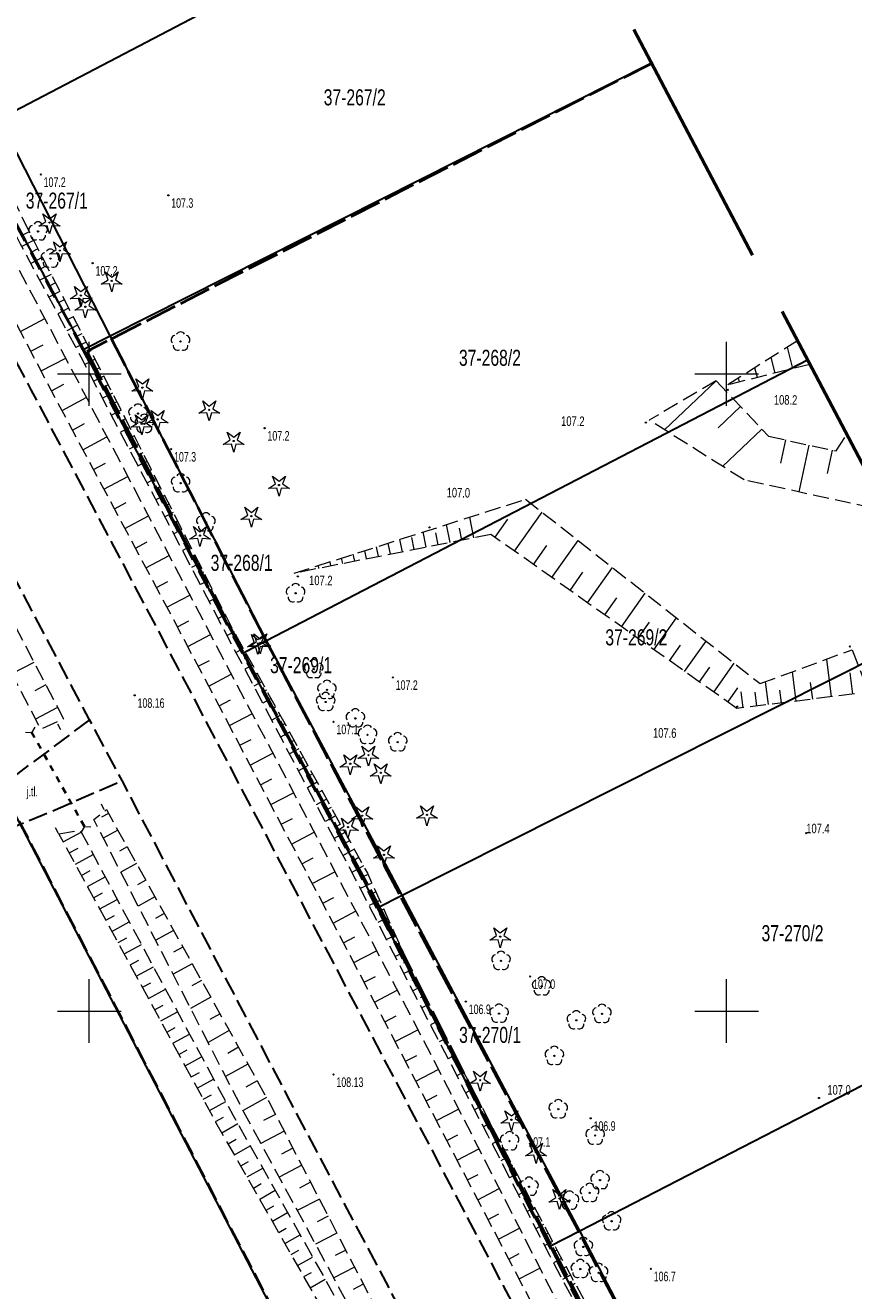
# Model space of a CAD drawing. Header units: metres. Extents: x 7529521 to 7531797, y 5723878 to 5728074.
# Tile 38 of 90: x 7530395 to 7530460, y 5726428 to 5726527. Entities that reach past the tile are written whole.
import ezdxf
from ezdxf.enums import TextEntityAlignment as Align

# ---------------------------------------------------------------- set-up
doc = ezdxf.new("R2010")
doc.units = ezdxf.units.M
for name, pattern in [('11', [3, 2.5, -0.5]), ('2_1', [0]), ('2_BUBZ02', [1.75, 1.25, -0.5]), ('2_BUBZ02G', [1.75, 1.25, -0.5]), ('2_KTPL01', [2, 1.5, -0.5]), ('GAO', [2.5, 1.5, -1]), ('GDE', [0]), ('GUK', [2, 1.5, -0.5]), ('GUZ', [1, 0.5, -0.5]), ('L_0_05', [1.75, 1.25, -0.5]), ('L_0_06', [2, 1.5, -0.5]), ('L_0_09', [2.5, 2, -0.5]), ('L_0_29', [0]), ('L_0_7E', [1, 0.5, -0.5])]:
    doc.linetypes.add(name, pattern=pattern)
doc.layers.get('0').update_dxf_attribs({"color": 252})
for name, color, linetype, lineweight in [('BUBZ_L_1', 252, '2_BUBZ02', 18), ('Dzialki', 80, 'GDE', 30), ('jezdnia', 252, 'L_0_06', 18), ('k', 252, 'Continuous', 18), ('Kontury', 252, 'GUK', 18), ('kos', 252, 'L_0_29', 18), ('KTPL_L_0', 252, '2_KTPL01', 18), ('MPZP', 130, '11', 40), ('Numery_dzialek', 80, 'Continuous', 30), ('opis', 252, 'Continuous', 18), ('przepust', 252, 'L_0_7E', 35), ('RTPW_T_0', 252, 'Continuous', 15), ('skarpa nieumocniona', 252, 'L_0_05', 18), ('Uzytki', 252, 'GUZ', 18), ('wysokosci_naturalne', 7, 'Continuous', 18), ('wysokosci_sztuczne', 7, 'Continuous', 18)]:
    doc.layers.add(name, color=color, linetype=linetype, lineweight=lineweight)
doc.layers.add('EPGPO_L_0', color=7, linetype='GAO', lineweight=50, true_color=0x940094)
doc.layers.add('zakres', color=7, linetype='L_0_09', lineweight=50, true_color=0xff05ff)
doc.styles.get("Standard").update_dxf_attribs({"font": 'arial.ttf'})

# ---------------------------------------------------------------- blocks, each defined once
blk = doc.blocks.new('2_RTPW01')
at = {"linetype": 'Continuous'}
blk.add_circle((0, 0), 0.045, dxfattribs=at)
blk = doc.blocks.new('L_0_29_1')
at = {"color": 0, "linetype": 'Continuous', "lineweight": 13, "flags": 128}
blk.add_lwpolyline([(0, -0.5), (0, 0.5)], dxfattribs=at)
blk = doc.blocks.new('L_0_29_2')
at = {"color": 0, "linetype": 'Continuous', "lineweight": 13, "flags": 128}
blk.add_lwpolyline([(0, 0.5), (0, -0.5)], dxfattribs=at)
blk = doc.blocks.new('L_0_7E_1')
at = {"color": 0, "linetype": 'Continuous', "lineweight": 13, "flags": 128}
for points in [[(0, 0), (-0.53, 0.85)], [(0, 0), (-0.53, -0.85)]]:
    blk.add_lwpolyline(points, dxfattribs=at)
blk = doc.blocks.new('L_0_7E_2')
at = {"color": 0, "linetype": 'Continuous', "lineweight": 13, "flags": 128}
for points in [[(0, 0), (-0.53, 0.85)], [(0, 0), (-0.53, -0.85)]]:
    blk.add_lwpolyline(points, dxfattribs=at)
blk = doc.blocks.new('OBOP02_01')
at = {"linetype": 'Continuous', "lineweight": 18}
blk.add_hatch(color=0, dxfattribs=at).paths.add_polyline_path([(0, -0.1, 1), (0, 0.1, 1)])
at = {"color": 0, "linetype": 'Continuous', "lineweight": 18}
blk.add_circle((0, 0), 0.1, dxfattribs=at)
for centre, radius, start, end in [((-0.77, 0.25), 0.7, 101.6336, 222.6627), ((0, 0.8), 0.7, 29.8459, 150.1541), ((0.77, 0.25), 0.7, 317.3373, 78.3664), ((-0.46, -0.64), 0.71, 174.3693, 292.5572), ((0.46, -0.64), 0.71, 247.4428, 5.6307)]:
    blk.add_arc(centre, radius, start, end, dxfattribs=at)
blk = doc.blocks.new('OBOP01_01')
at = {"linetype": 'Continuous', "lineweight": 18}
blk.add_hatch(color=0, dxfattribs=at).paths.add_polyline_path([(0, -0.1, 1), (0, 0.1, 1)])
at = {"color": 0, "linetype": 'Continuous', "lineweight": 18, "flags": 128}
blk.add_lwpolyline([(0, -1.74), (-0.35, -0.48), (-1.65, -0.54), (-0.57, 0.18), (-1.02, 1.4), (0, 0.6), (1.02, 1.4), (0.57, 0.18), (1.65, -0.54), (0.35, -0.48), (0, -1.74)], dxfattribs=at)
at = {"color": 0, "linetype": 'Continuous', "lineweight": 18}
blk.add_circle((0, 0), 0.1, dxfattribs=at)
blk = doc.blocks.new('RTPW01')
at = {"linetype": 'Continuous', "lineweight": 13}
blk.add_hatch(color=0, dxfattribs=at).paths.add_polyline_path([(0, -0.09, 1), (0, 0.09, 1)])
at = {"color": 0, "linetype": 'Continuous', "lineweight": 13}
blk.add_circle((0, 0), 0.0906, dxfattribs=at)
blk = doc.blocks.new('RTPW02')
at = {"linetype": 'Continuous', "lineweight": 13}
blk.add_hatch(color=0, dxfattribs=at).paths.add_polyline_path([(0, -0.09, 1), (0, 0.09, 1)])
at = {"color": 0, "linetype": 'Continuous', "lineweight": 13}
blk.add_circle((0, 0), 0.0906, dxfattribs=at)

msp = doc.modelspace()

# ---------------------------------------------------------------- linework, layer by layer
at = {"layer": 'BUBZ_L_1', "linetype": '2_BUBZ02'}
for p, q in [((7530455.559, 5726502.592), (7530450.08, 5726499.13)), ((7530449.17, 5726499.45), (7530443.93, 5726496.36)), ((7530451.36, 5726491.68), (7530443.93, 5726496.36)), ((7530461.43, 5726489.47), (7530451.36, 5726491.68)), ((7530416.06, 5726484.35), (7530434.23, 5726490.16)), ((7530434.23, 5726490.16), (7530452.63, 5726475.69)), ((7530452.63, 5726475.69), (7530459.84, 5726478.35)), ((7530459.84, 5726478.35), (7530464.94, 5726465.05))]:
    msp.add_line(p, q, dxfattribs=at)
at = {"layer": 'BUBZ_L_1', "linetype": '2_1'}
for p, q in [((7530455.19, 5726500.408), (7530454.769, 5726502.093)), ((7530453.8, 5726500.06), (7530453.493, 5726501.287)), ((7530452.409, 5726499.712), (7530452.217, 5726500.48)), ((7530449.17, 5726499.45), (7530445.118, 5726495.612)), ((7530451.018, 5726499.365), (7530450.941, 5726499.674)), ((7530451.089, 5726497.424), (7530449.322, 5726495.75)), ((7530452.763, 5726495.657), (7530449.681, 5726492.738)), ((7530454.615, 5726494.813), (7530454.216, 5726492.977)), ((7530456.451, 5726494.414), (7530455.653, 5726490.738)), ((7530458.289, 5726494.015), (7530457.89, 5726492.175)), ((7530433.353, 5726486.095), (7530435.515, 5726489.15)), ((7530428.299, 5726486.766), (7530428.021, 5726488.175)), ((7530429.234, 5726486.951), (7530429.05, 5726487.886)), ((7530430.169, 5726487.135), (7530429.849, 5726488.759)), ((7530431.826, 5726487.176), (7530432.839, 5726488.608)), ((7530424.558, 5726486.028), (7530424.365, 5726487.006)), ((7530425.493, 5726486.212), (7530425.309, 5726487.147)), ((7530426.429, 5726486.397), (7530426.193, 5726487.59)), ((7530427.364, 5726486.581), (7530427.179, 5726487.517)), ((7530436.295, 5726484.013), (7530438.352, 5726486.919)), ((7530421.753, 5726485.474), (7530421.623, 5726486.129)), ((7530422.688, 5726485.658), (7530422.537, 5726486.421)), ((7530423.623, 5726485.843), (7530423.451, 5726486.713)), ((7530434.843, 5726485.041), (7530435.897, 5726486.531)), ((7530418.012, 5726484.735), (7530417.967, 5726484.96)), ((7530418.947, 5726484.92), (7530418.881, 5726485.252)), ((7530419.882, 5726485.105), (7530419.795, 5726485.544)), ((7530420.817, 5726485.289), (7530420.709, 5726485.837)), ((7530416.141, 5726484.366), (7530416.139, 5726484.375)), ((7530417.077, 5726484.551), (7530417.053, 5726484.668)), ((7530437.712, 5726483.01), (7530438.715, 5726484.427)), ((7530439.094, 5726482.032), (7530441.051, 5726484.796)), ((7530440.442, 5726481.078), (7530441.396, 5726482.426)), ((7530441.757, 5726480.147), (7530443.618, 5726482.777)), ((7530443.04, 5726479.24), (7530443.947, 5726480.522)), ((7530444.29, 5726478.354), (7530446.061, 5726480.856)), ((7530446.7, 5726476.649), (7530448.385, 5726479.029)), ((7530445.51, 5726477.491), (7530446.374, 5726478.711)), ((7530447.861, 5726475.827), (7530448.682, 5726476.988)), ((7530448.993, 5726475.026), (7530450.595, 5726477.29)), ((7530458.228, 5726474.665), (7530457.86, 5726477.619)), ((7530455.447, 5726474.318), (7530455.159, 5726476.623)), ((7530459.901, 5726474.874), (7530459.692, 5726476.546)), ((7530450.101, 5726474.242), (7530450.885, 5726475.35)), ((7530451.294, 5726473.8), (7530451.139, 5726475.049)), ((7530452.377, 5726473.935), (7530452.242, 5726475.018)), ((7530453.276, 5726474.048), (7530453.052, 5726475.846)), ((7530454.294, 5726474.175), (7530454.167, 5726475.192)), ((7530456.751, 5726474.481), (7530456.589, 5726475.786))]:
    msp.add_line(p, q, dxfattribs=at)
at = {"layer": 'BUBZ_L_1', "linetype": '2_BUBZ02G'}
for p, q in [((7530456.531, 5726500.743), (7530450.08, 5726499.13)), ((7530449.17, 5726499.45), (7530453.29, 5726495.1)), ((7530453.29, 5726495.1), (7530458.59, 5726493.95)), ((7530458.59, 5726493.95), (7530459.425, 5726495.233)), ((7530431.51, 5726487.4), (7530416.06, 5726484.35)), ((7530450.81, 5726473.74), (7530431.51, 5726487.4)), ((7530460.03, 5726474.89), (7530450.81, 5726473.74))]:
    msp.add_line(p, q, dxfattribs=at)
at = {"layer": 'Dzialki'}
for p, q in [((7530392.92, 5726520.01), (7530434.893, 5726541.922)), ((7530401.63, 5726502.97), (7530444.102, 5726524.395)), ((7530401.63, 5726502.97), (7530392.92, 5726520.01)), ((7530390.52, 5726518.76), (7530398.51, 5726503.81)), ((7530398.51, 5726503.81), (7530399.52, 5726501.91)), ((7530399.52, 5726501.91), (7530401.63, 5726502.97)), ((7530413.91, 5726479.08), (7530401.63, 5726502.97)), ((7530399.52, 5726501.91), (7530410.47, 5726481.01)), ((7530413.91, 5726479.08), (7530456.34, 5726501.105)), ((7530378.5, 5726495.54), (7530450.41, 5726357.28)), ((7530410.47, 5726481.01), (7530412.03, 5726478.09)), ((7530424.53, 5726459.09), (7530467.141, 5726480.551)), ((7530412.03, 5726478.09), (7530413.91, 5726479.08)), ((7530424.53, 5726459.09), (7530413.91, 5726479.08)), ((7530412.03, 5726478.09), (7530421.32, 5726460.6)), ((7530421.32, 5726460.6), (7530422.59, 5726458.11)), ((7530422.59, 5726458.11), (7530424.53, 5726459.09)), ((7530438.47, 5726432.77), (7530424.53, 5726459.09)), ((7530422.59, 5726458.11), (7530434.83, 5726434.07)), ((7530438.47, 5726432.77), (7530480.796, 5726454.562)), ((7530434.83, 5726434.07), (7530436.12, 5726431.56)), ((7530436.12, 5726431.56), (7530438.47, 5726432.77)), ((7530450.17, 5726410.46), (7530438.47, 5726432.77)), ((7530436.12, 5726431.56), (7530446.54, 5726411.34))]:
    msp.add_line(p, q, dxfattribs=at)
at = {"layer": 'EPGPO_L_0', "linetype": 'GAO'}
for p, q in [((7530398.51, 5726503.81), (7530390.52, 5726518.76)), ((7530399.52, 5726501.91), (7530398.51, 5726503.81)), ((7530410.47, 5726481.01), (7530399.52, 5726501.91)), ((7530412.03, 5726478.09), (7530410.47, 5726481.01)), ((7530421.32, 5726460.6), (7530412.03, 5726478.09)), ((7530422.59, 5726458.11), (7530421.32, 5726460.6)), ((7530434.83, 5726434.07), (7530422.59, 5726458.11)), ((7530436.12, 5726431.56), (7530434.83, 5726434.07)), ((7530446.54, 5726411.34), (7530436.12, 5726431.56))]:
    msp.add_line(p, q, dxfattribs=at)
at = {"layer": 'jezdnia', "color": 251, "lineweight": 30, "flags": 128}
for points in [[(7530369.92, 5726547), (7530380.44, 5726527.06), (7530395.42, 5726498.75), (7530406.94, 5726476.91), (7530422.86, 5726446.71), (7530434.33, 5726424.9), (7530446.28, 5726402.22), (7530458, 5726380.1), (7530470.66, 5726356.14), (7530482.6, 5726333.62), (7530497.95, 5726304.42), (7530509.9, 5726281.82), (7530518.61, 5726265.36), (7530526.03, 5726251.6), (7530533.8, 5726237.24), (7530543.58, 5726219.26), (7530548.13, 5726210.82), (7530552.38, 5726206.31)], [(7530598.88, 5726089.04), (7530595.59, 5726097.95), (7530590.03, 5726108.33), (7530588.06, 5726111.9), (7530584.25, 5726119.25), (7530579.86, 5726127.55), (7530572.34, 5726141.82), (7530564.82, 5726156.15), (7530557.13, 5726170.81), (7530549.17, 5726185.87), (7530542.49, 5726198.5), (7530536.64, 5726209.63), (7530531.27, 5726220.64), (7530523.66, 5726236.13), (7530515.91, 5726251.96), (7530510.14, 5726263.83), (7530504.02, 5726275.63), (7530490.95, 5726300.59), (7530475.48, 5726329.87), (7530463.56, 5726352.54), (7530450.86, 5726376.5), (7530439.32, 5726398.33), (7530427.1, 5726421.51), (7530415.47, 5726443.49), (7530402.57, 5726468.08), (7530400.02, 5726472.85), (7530388.04, 5726495.57), (7530373.31, 5726523.45), (7530362.9, 5726543.14)], [(7530400.02, 5726472.85), (7530394.62, 5726468.82), (7530390.08, 5726465.18), (7530380.64, 5726460.76), (7530381.81, 5726458.87), (7530389.76, 5726462.72), (7530396.3, 5726465.36), (7530402.57, 5726468.08)]]:
    msp.add_lwpolyline(points, dxfattribs=at)
at = {"layer": 'k', "linetype": 'Continuous', "lineweight": 18, "flags": 128}
for points in [[(7530400, 5726497.5), (7530400, 5726502.5)], [(7530450, 5726497.5), (7530450, 5726502.5)], [(7530397.5, 5726500), (7530402.5, 5726500)], [(7530447.5, 5726500), (7530452.5, 5726500)], [(7530400, 5726447.5), (7530400, 5726452.5)], [(7530450, 5726447.5), (7530450, 5726452.5)], [(7530397.5, 5726450), (7530402.5, 5726450)], [(7530447.5, 5726450), (7530452.5, 5726450)]]:
    msp.add_lwpolyline(points, dxfattribs=at)
at = {"layer": 'Kontury'}
for p, q in [((7530390.52, 5726518.76), (7530398.51, 5726503.81)), ((7530398.51, 5726503.81), (7530399.52, 5726501.91)), ((7530399.52, 5726501.91), (7530410.47, 5726481.01)), ((7530410.47, 5726481.01), (7530412.03, 5726478.09)), ((7530412.03, 5726478.09), (7530421.32, 5726460.6)), ((7530421.32, 5726460.6), (7530422.59, 5726458.11)), ((7530422.59, 5726458.11), (7530434.83, 5726434.07)), ((7530434.83, 5726434.07), (7530436.12, 5726431.56)), ((7530436.12, 5726431.56), (7530446.54, 5726411.34))]:
    msp.add_line(p, q, dxfattribs=at)
at = {"layer": 'KTPL_L_0', "linetype": '2_KTPL01'}
msp.add_line((7530450.613, 5726357.122), (7530306.819, 5726633.59), dxfattribs=at)
at = {"layer": 'MPZP'}
for points in [[(7530444.121, 5726524.36), (7530399.801, 5726501.754), (7530412.113, 5726478.042), (7530422.824, 5726458.027), (7530436.3, 5726431.457), (7530447.995, 5726409.131), (7530456.051, 5726394.048), (7530463.939, 5726378.875), (7530486.938, 5726335.393), (7530500.863, 5726308.82), (7530513.475, 5726285.118), (7530522.201, 5726268.186)], [(7530583.385, 5726167.15), (7530575.788, 5726175.683), (7530568.823, 5726186.739), (7530562.308, 5726199.17), (7530555.312, 5726211.465), (7530548.149, 5726224.265), (7530540.486, 5726237.719), (7530532.55, 5726252.714), (7530523.99, 5726269.371), (7530519.379, 5726278.021), (7530515.189, 5726286.223), (7530502.631, 5726309.989), (7530488.701, 5726336.703), (7530465.871, 5726380.23), (7530457.881, 5726395.364), (7530438.352, 5726432.813), (7530424.322, 5726459.181), (7530413.766, 5726479.263), (7530401.745, 5726502.746)]]:
    msp.add_lwpolyline(points, dxfattribs=at)
at = {"layer": 'przepust', "color": 24, "lineweight": 35, "flags": 128}
msp.add_lwpolyline([(7530399.61, 5726464.48), (7530395.5, 5726471.83)], dxfattribs=at)
at = {"layer": 'skarpa nieumocniona', "color": 252, "lineweight": 18, "flags": 128}
for points in [[(7530386.26, 5726529.62), (7530395.61, 5726510.48), (7530400.31, 5726501.42), (7530411.18, 5726480.08), (7530421.82, 5726460.81), (7530425.65, 5726452.32), (7530431.87, 5726440.4), (7530436.73, 5726431.17), (7530440.69, 5726423.89), (7530450.19, 5726406.12), (7530456.89, 5726393.79), (7530459.46, 5726389.73), (7530532.98, 5726248.95), (7530541.46, 5726233.6), (7530546.13, 5726224.75), (7530552.86, 5726213.14), (7530552.62, 5726211.69), (7530552.1, 5726212.48), (7530545.12, 5726224.02), (7530540.44, 5726232.57), (7530535.95, 5726241.08), (7530531.81, 5726249.8), (7530461.43, 5726384.58), (7530459.02, 5726389.45), (7530456.35, 5726393.66), (7530449.62, 5726405.83), (7530439.98, 5726423.58), (7530436.12, 5726430.82), (7530431.26, 5726440.27), (7530425.13, 5726452.07), (7530420.89, 5726460.35), (7530410.5, 5726480.06), (7530399.35, 5726501.31), (7530394.61, 5726510.16), (7530385.07, 5726528.81), (7530374.91, 5726549.97), (7530375.74, 5726550.66)], [(7530543.21, 5726222.9), (7530538.34, 5726232.11), (7530533.7, 5726240.35), (7530511.95, 5726280.97), (7530499.24, 5726305.31), (7530484.05, 5726334.34), (7530471.92, 5726357.11), (7530458.95, 5726381.07), (7530447.57, 5726403.23), (7530435.55, 5726425.46), (7530424.34, 5726446.96), (7530408.22, 5726477.68), (7530396.72, 5726499.26), (7530381.74, 5726527.87), (7530371.44, 5726547.5), (7530373.62, 5726548.22), (7530383.58, 5726528.76), (7530398.52, 5726500.52), (7530409.93, 5726478.73), (7530426.19, 5726447.76), (7530437.15, 5726426.29), (7530449.2, 5726403.74), (7530460.3, 5726382.61), (7530473.97, 5726357.35), (7530485.21, 5726335.16), (7530500.28, 5726307.16), (7530501.12, 5726305.51), (7530513.75, 5726281.74), (7530535.44, 5726240.97), (7530544.62, 5726223.78), (7530551.36, 5726211.99), (7530551.73, 5726211.3), (7530549.87, 5726210.45)], [(7530384.74, 5726494.08), (7530370.18, 5726521.12), (7530359.48, 5726541.07), (7530361.37, 5726542.41), (7530371.95, 5726522.66), (7530386.5, 5726494.92), (7530397.97, 5726472.93), (7530396.19, 5726472.11)], [(7530472.72, 5726328.38), (7530456.97, 5726357.14), (7530447.87, 5726374.49), (7530436.22, 5726396.61), (7530424.2, 5726419.82), (7530412.12, 5726442.08), (7530400.35, 5726465.03), (7530401.34, 5726465.81), (7530414.07, 5726442.91), (7530425.63, 5726420.6), (7530437.87, 5726397.62), (7530449.59, 5726375.72), (7530458.97, 5726357.65), (7530474.13, 5726329.45), (7530489.78, 5726299.85), (7530502.84, 5726275.26), (7530511.36, 5726257.32), (7530517, 5726245.51), (7530523.48, 5726233.56), (7530532.52, 5726214.68), (7530539.37, 5726201.14), (7530548.93, 5726182.86), (7530564.06, 5726154.21), (7530573.86, 5726136.27), (7530585.71, 5726114.07), (7530585.37, 5726112.71), (7530584.6, 5726113.27), (7530572.53, 5726135.36), (7530562.89, 5726153.77), (7530547.81, 5726182.27), (7530537.95, 5726200.75), (7530531.16, 5726214.12), (7530521.85, 5726232.49), (7530515.76, 5726245.49), (7530510.35, 5726256.47), (7530501.22, 5726274.32), (7530488.03, 5726298.73), (7530487.29, 5726299.78)], [(7530397.61, 5726463.9), (7530399.28, 5726464.19), (7530411.29, 5726441.8), (7530423.75, 5726419.6), (7530435.94, 5726396.4), (7530447.6, 5726374.25), (7530455.84, 5726356.89), (7530472.33, 5726328.24), (7530482.42, 5726307.64), (7530500.6, 5726273.56), (7530509.22, 5726256.23), (7530514.73, 5726244.54), (7530521.08, 5726231.99), (7530527.54, 5726218), (7530537.28, 5726200.51), (7530546.9, 5726181.69), (7530555.87, 5726164.46), (7530559.25, 5726157.89), (7530571.9, 5726134.71), (7530584.2, 5726112.96), (7530584.43, 5726112.21), (7530583.45, 5726111.91), (7530571.46, 5726133.65), (7530558.57, 5726157.19), (7530555.22, 5726164.19), (7530546.01, 5726181.21), (7530536.05, 5726200.48), (7530526.33, 5726217.98), (7530520.31, 5726231.47), (7530514.13, 5726244.14), (7530508.73, 5726255.93), (7530500.05, 5726272.79), (7530481.53, 5726307.4), (7530471.62, 5726327.79), (7530454.81, 5726356.8), (7530446.05, 5726373.48), (7530435.1, 5726395.57), (7530422.71, 5726418.88), (7530409.93, 5726441.26)]]:
    msp.add_lwpolyline(points, close=True, dxfattribs=at)
at = {"layer": 'skarpa nieumocniona', "color": 252, "linetype": 'Continuous', "lineweight": 18, "flags": 128}
for points in [[(7530395.284, 5726511.14), (7530394.813, 5726510.91)], [(7530395.614, 5726510.466), (7530394.697, 5726509.991)], [(7530395.959, 5726509.801), (7530395.505, 5726509.565)], [(7530396.305, 5726509.135), (7530395.406, 5726508.669)], [(7530396.995, 5726507.804), (7530396.115, 5726507.347)], [(7530396.65, 5726508.469), (7530396.205, 5726508.239)], [(7530397.341, 5726507.138), (7530396.905, 5726506.912)], [(7530397.686, 5726506.472), (7530396.824, 5726506.025)], [(7530398.032, 5726505.807), (7530397.605, 5726505.585)], [(7530398.377, 5726505.141), (7530397.533, 5726504.703)], [(7530394.594, 5726503.326), (7530396.507, 5726504.328)], [(7530399.068, 5726503.809), (7530398.242, 5726503.381)], [(7530398.723, 5726504.475), (7530398.305, 5726504.258)], [(7530399.414, 5726503.144), (7530399.005, 5726502.932)], [(7530395.406, 5726501.776), (7530396.366, 5726502.278)], [(7530399.759, 5726502.478), (7530398.951, 5726502.059)], [(7530400.105, 5726501.812), (7530399.705, 5726501.605)], [(7530396.217, 5726500.225), (7530398.144, 5726501.234)], [(7530400.448, 5726501.146), (7530399.652, 5726500.74)], [(7530401.129, 5726499.809), (7530400.348, 5726499.412)], [(7530400.788, 5726500.477), (7530400.394, 5726500.277)], [(7530397.033, 5726498.677), (7530397.992, 5726499.188)], [(7530401.469, 5726499.141), (7530401.083, 5726498.944)], [(7530397.856, 5726497.133), (7530399.763, 5726498.149)], [(7530401.81, 5726498.472), (7530401.045, 5726498.083)], [(7530402.15, 5726497.804), (7530401.772, 5726497.612)], [(7530402.49, 5726497.136), (7530401.742, 5726496.755)], [(7530398.679, 5726495.589), (7530399.627, 5726496.094)], [(7530403.171, 5726495.799), (7530402.439, 5726495.426)], [(7530402.831, 5726496.467), (7530402.461, 5726496.279)], [(7530399.502, 5726494.044), (7530401.386, 5726495.048)], [(7530403.511, 5726495.131), (7530403.15, 5726494.947)], [(7530403.852, 5726494.462), (7530403.136, 5726494.098)], [(7530404.192, 5726493.794), (7530403.838, 5726493.614)], [(7530400.325, 5726492.5), (7530401.261, 5726492.999)], [(7530404.533, 5726493.126), (7530403.833, 5726492.77)], [(7530401.148, 5726490.955), (7530403.009, 5726491.947)], [(7530404.873, 5726492.458), (7530404.527, 5726492.282)], [(7530405.213, 5726491.789), (7530404.53, 5726491.441)], [(7530405.554, 5726491.121), (7530405.216, 5726490.949)], [(7530401.971, 5726489.411), (7530402.896, 5726489.904)], [(7530405.894, 5726490.453), (7530405.227, 5726490.113)], [(7530402.794, 5726487.866), (7530404.632, 5726488.846)], [(7530406.234, 5726489.784), (7530405.905, 5726489.617)], [(7530406.575, 5726489.116), (7530405.924, 5726488.785)], [(7530406.915, 5726488.448), (7530406.594, 5726488.284)], [(7530407.256, 5726487.779), (7530406.621, 5726487.456)], [(7530407.596, 5726487.111), (7530407.283, 5726486.951)], [(7530403.617, 5726486.322), (7530404.531, 5726486.809)], [(7530407.936, 5726486.443), (7530407.318, 5726486.128)], [(7530404.44, 5726484.778), (7530406.256, 5726485.745)], [(7530408.277, 5726485.774), (7530407.972, 5726485.619)], [(7530408.617, 5726485.106), (7530408.015, 5726484.799)], [(7530408.957, 5726484.438), (7530408.66, 5726484.286)], [(7530405.263, 5726483.233), (7530406.165, 5726483.714)], [(7530409.298, 5726483.769), (7530408.712, 5726483.471)], [(7530409.638, 5726483.101), (7530409.349, 5726482.954)], [(7530406.086, 5726481.689), (7530407.879, 5726482.644)], [(7530409.979, 5726482.433), (7530409.409, 5726482.143)], [(7530410.319, 5726481.765), (7530410.038, 5726481.621)], [(7530410.659, 5726481.096), (7530410.106, 5726480.814)], [(7530406.909, 5726480.144), (7530407.8, 5726480.619)], [(7530411, 5726480.428), (7530410.727, 5726480.289)], [(7530407.732, 5726478.6), (7530409.502, 5726479.543)], [(7530411.351, 5726479.765), (7530410.813, 5726479.468)], [(7530411.714, 5726479.109), (7530411.438, 5726478.957)], [(7530412.076, 5726478.452), (7530411.513, 5726478.141)], [(7530395.656, 5726477.362), (7530393.925, 5726476.46)], [(7530408.551, 5726477.053), (7530409.436, 5726477.518)], [(7530412.439, 5726477.796), (7530412.151, 5726477.637)], [(7530412.802, 5726477.14), (7530412.212, 5726476.814)], [(7530409.364, 5726475.504), (7530411.134, 5726476.432)], [(7530413.165, 5726476.483), (7530412.863, 5726476.317)], [(7530396.581, 5726475.589), (7530395.715, 5726475.137)], [(7530413.527, 5726475.827), (7530412.911, 5726475.486)], [(7530413.89, 5726475.17), (7530413.576, 5726474.996)], [(7530410.177, 5726473.954), (7530411.062, 5726474.418)], [(7530414.253, 5726474.514), (7530413.611, 5726474.159)], [(7530397.505, 5726473.815), (7530395.774, 5726472.913)], [(7530410.99, 5726472.404), (7530412.76, 5726473.333)], [(7530414.616, 5726473.857), (7530414.288, 5726473.676)], [(7530414.978, 5726473.201), (7530414.31, 5726472.832)], [(7530415.341, 5726472.544), (7530415.001, 5726472.356)], [(7530411.803, 5726470.855), (7530412.688, 5726471.319)], [(7530415.704, 5726471.888), (7530415.01, 5726471.504)], [(7530416.067, 5726471.232), (7530415.713, 5726471.036)], [(7530412.616, 5726469.305), (7530414.387, 5726470.234)], [(7530416.429, 5726470.575), (7530415.709, 5726470.177)], [(7530417.155, 5726469.262), (7530416.409, 5726468.85)], [(7530416.792, 5726469.919), (7530416.425, 5726469.716)], [(7530413.429, 5726467.755), (7530414.315, 5726468.22)], [(7530417.517, 5726468.606), (7530417.138, 5726468.396)], [(7530414.242, 5726466.206), (7530416.014, 5726467.135)], [(7530417.88, 5726467.949), (7530417.108, 5726467.523)], [(7530418.243, 5726467.293), (7530417.85, 5726467.076)], [(7530418.606, 5726466.636), (7530417.807, 5726466.195)], [(7530401.507, 5726465.511), (7530400.959, 5726465.207)], [(7530415.055, 5726464.656), (7530415.941, 5726465.121)], [(7530419.331, 5726465.324), (7530418.507, 5726464.868)], [(7530418.968, 5726465.98), (7530418.563, 5726465.756)], [(7530397.948, 5726463.284), (7530399.354, 5726464.049)], [(7530402.236, 5726464.2), (7530401.097, 5726463.567)], [(7530415.868, 5726463.106), (7530417.641, 5726464.036)], [(7530420.057, 5726464.011), (7530419.206, 5726463.541)], [(7530419.694, 5726464.667), (7530419.275, 5726464.436)], [(7530420.419, 5726463.354), (7530419.988, 5726463.116)], [(7530398.426, 5726462.406), (7530399.126, 5726462.787)], [(7530398.904, 5726461.527), (7530400.299, 5726462.286)], [(7530402.965, 5726462.889), (7530402.373, 5726462.56)], [(7530416.681, 5726461.556), (7530417.567, 5726462.022)], [(7530420.782, 5726462.698), (7530419.906, 5726462.213)], [(7530421.145, 5726462.041), (7530420.7, 5726461.796)], [(7530399.382, 5726460.649), (7530400.077, 5726461.027)], [(7530403.694, 5726461.578), (7530402.467, 5726460.896)], [(7530421.508, 5726461.385), (7530420.605, 5726460.886)], [(7530399.86, 5726459.771), (7530401.244, 5726460.524)], [(7530404.422, 5726460.267), (7530403.787, 5726459.914)], [(7530417.494, 5726460.007), (7530419.267, 5726460.937)], [(7530422.171, 5726460.041), (7530421.257, 5726459.629)], [(7530421.863, 5726460.725), (7530421.389, 5726460.511)], [(7530400.338, 5726458.892), (7530401.028, 5726459.267)], [(7530422.479, 5726459.357), (7530422.04, 5726459.159)], [(7530400.816, 5726458.014), (7530402.19, 5726458.761)], [(7530405.151, 5726458.956), (7530403.837, 5726458.225)], [(7530418.307, 5726458.457), (7530419.194, 5726458.922)], [(7530422.787, 5726458.673), (7530421.942, 5726458.293)], [(7530401.294, 5726457.136), (7530401.978, 5726457.508)], [(7530405.88, 5726457.645), (7530405.201, 5726457.267)], [(7530419.12, 5726456.907), (7530420.894, 5726457.838)], [(7530423.404, 5726457.306), (7530422.627, 5726456.956)], [(7530423.095, 5726457.99), (7530422.69, 5726457.807)], [(7530401.772, 5726456.257), (7530403.135, 5726456.999)], [(7530406.609, 5726456.334), (7530405.207, 5726455.554)], [(7530423.712, 5726456.622), (7530423.341, 5726456.455)], [(7530402.25, 5726455.379), (7530402.929, 5726455.748)], [(7530402.728, 5726454.501), (7530404.08, 5726455.236)], [(7530419.933, 5726455.358), (7530420.82, 5726455.823)], [(7530424.02, 5726455.938), (7530423.312, 5726455.62)], [(7530424.328, 5726455.254), (7530423.991, 5726455.103)], [(7530407.338, 5726455.023), (7530406.615, 5726454.621)], [(7530420.746, 5726453.808), (7530422.521, 5726454.739)], [(7530424.636, 5726454.571), (7530423.998, 5726454.283)], [(7530403.206, 5726453.622), (7530403.88, 5726453.989)], [(7530403.684, 5726452.744), (7530405.025, 5726453.474)], [(7530408.067, 5726453.712), (7530406.577, 5726452.884)], [(7530424.944, 5726453.887), (7530424.642, 5726453.751)], [(7530425.252, 5726453.203), (7530424.683, 5726452.946)], [(7530404.162, 5726451.866), (7530404.83, 5726452.229)], [(7530408.795, 5726452.401), (7530408.029, 5726451.974)], [(7530421.559, 5726452.258), (7530422.446, 5726452.724)], [(7530425.56, 5726452.519), (7530425.293, 5726452.399)], [(7530404.64, 5726450.987), (7530405.971, 5726451.711)], [(7530422.372, 5726450.709), (7530424.148, 5726451.64)], [(7530425.895, 5726451.849), (7530425.385, 5726451.582)], [(7530426.242, 5726451.184), (7530425.986, 5726451.05)], [(7530405.119, 5726450.109), (7530405.781, 5726450.469)], [(7530409.524, 5726451.09), (7530407.947, 5726450.213)], [(7530426.589, 5726450.519), (7530426.076, 5726450.251)], [(7530405.597, 5726449.23), (7530406.916, 5726449.949)], [(7530410.253, 5726449.779), (7530409.442, 5726449.328)], [(7530423.185, 5726449.159), (7530424.073, 5726449.625)], [(7530426.936, 5726449.854), (7530426.679, 5726449.719)], [(7530427.283, 5726449.189), (7530426.767, 5726448.919)], [(7530406.075, 5726448.352), (7530406.732, 5726448.71)], [(7530406.553, 5726447.474), (7530407.861, 5726448.186)], [(7530410.982, 5726448.468), (7530409.317, 5726447.542)], [(7530423.997, 5726447.609), (7530425.774, 5726448.541)], [(7530427.63, 5726448.524), (7530427.371, 5726448.389)], [(7530411.711, 5726447.157), (7530410.856, 5726446.682)], [(7530427.977, 5726447.859), (7530427.457, 5726447.588)], [(7530428.324, 5726447.194), (7530428.063, 5726447.058)], [(7530407.031, 5726446.595), (7530407.682, 5726446.95)], [(7530407.509, 5726445.717), (7530408.807, 5726446.423)], [(7530424.808, 5726446.058), (7530425.695, 5726446.521)], [(7530428.671, 5726446.529), (7530428.148, 5726446.256)], [(7530407.987, 5726444.839), (7530408.633, 5726445.19)], [(7530412.44, 5726445.846), (7530410.686, 5726444.871)], [(7530425.618, 5726444.507), (7530427.378, 5726445.425)], [(7530429.018, 5726445.864), (7530428.756, 5726445.727)], [(7530429.365, 5726445.199), (7530428.839, 5726444.925)], [(7530408.465, 5726443.96), (7530409.752, 5726444.661)], [(7530413.169, 5726444.535), (7530412.27, 5726444.035)], [(7530429.712, 5726444.534), (7530429.448, 5726444.397)], [(7530408.943, 5726443.082), (7530409.584, 5726443.431)], [(7530413.897, 5726443.224), (7530412.056, 5726442.2)], [(7530426.427, 5726442.955), (7530427.3, 5726443.411)], [(7530430.059, 5726443.87), (7530429.53, 5726443.593)], [(7530430.406, 5726443.205), (7530430.14, 5726443.066)], [(7530409.421, 5726442.204), (7530410.697, 5726442.898)], [(7530427.236, 5726441.404), (7530428.97, 5726442.308)], [(7530430.753, 5726442.54), (7530430.22, 5726442.262)], [(7530409.899, 5726441.325), (7530410.534, 5726441.671)], [(7530410.393, 5726440.456), (7530411.641, 5726441.168)], [(7530414.597, 5726441.897), (7530413.668, 5726441.416)], [(7530431.1, 5726441.875), (7530430.833, 5726441.735)], [(7530431.447, 5726441.21), (7530430.911, 5726440.93)], [(7530415.286, 5726440.565), (7530413.455, 5726439.616)], [(7530428.046, 5726439.852), (7530428.906, 5726440.301)], [(7530431.794, 5726440.545), (7530431.525, 5726440.405)], [(7530410.889, 5726439.588), (7530411.509, 5726439.942)], [(7530411.385, 5726438.719), (7530412.62, 5726439.424)], [(7530415.976, 5726439.233), (7530415.073, 5726438.765)], [(7530428.855, 5726438.3), (7530430.562, 5726439.191)], [(7530432.143, 5726439.881), (7530431.601, 5726439.596)], [(7530432.492, 5726439.217), (7530432.218, 5726439.073)], [(7530411.88, 5726437.851), (7530412.495, 5726438.201)], [(7530432.841, 5726438.554), (7530432.288, 5726438.262)], [(7530412.376, 5726436.982), (7530413.599, 5726437.68)], [(7530416.666, 5726437.901), (7530414.886, 5726436.979)], [(7530433.191, 5726437.89), (7530432.911, 5726437.743)], [(7530433.54, 5726437.227), (7530432.975, 5726436.929)], [(7530412.872, 5726436.114), (7530413.48, 5726436.461)], [(7530417.355, 5726436.569), (7530416.479, 5726436.115)], [(7530429.664, 5726436.749), (7530430.511, 5726437.191)], [(7530433.89, 5726436.563), (7530433.604, 5726436.413)], [(7530413.367, 5726435.245), (7530414.577, 5726435.936)], [(7530418.045, 5726435.237), (7530416.317, 5726434.342)], [(7530430.474, 5726435.197), (7530432.154, 5726436.074)], [(7530434.239, 5726435.899), (7530433.662, 5726435.595)], [(7530434.589, 5726435.236), (7530434.297, 5726435.082)], [(7530413.863, 5726434.377), (7530414.465, 5726434.72)], [(7530434.938, 5726434.572), (7530434.349, 5726434.262)], [(7530414.359, 5726433.508), (7530415.556, 5726434.192)], [(7530418.735, 5726433.905), (7530417.884, 5726433.464)], [(7530431.283, 5726433.646), (7530432.117, 5726434.08)], [(7530435.288, 5726433.908), (7530434.99, 5726433.752)], [(7530435.637, 5726433.245), (7530435.036, 5726432.928)], [(7530414.855, 5726432.64), (7530415.45, 5726432.98)], [(7530415.35, 5726431.771), (7530416.535, 5726432.448)], [(7530419.425, 5726432.573), (7530417.749, 5726431.705)], [(7530432.092, 5726432.094), (7530433.747, 5726432.957)], [(7530435.986, 5726432.581), (7530435.683, 5726432.421)], [(7530415.846, 5726430.903), (7530416.435, 5726431.239)], [(7530420.114, 5726431.241), (7530419.289, 5726430.813)], [(7530436.336, 5726431.918), (7530435.723, 5726431.595)], [(7530436.685, 5726431.254), (7530436.376, 5726431.091)], [(7530416.342, 5726430.034), (7530417.514, 5726430.704)], [(7530432.902, 5726430.542), (7530433.722, 5726430.97)], [(7530437.043, 5726430.595), (7530436.422, 5726430.257)], [(7530416.837, 5726429.166), (7530417.421, 5726429.499)], [(7530420.804, 5726429.909), (7530419.18, 5726429.068)], [(7530433.711, 5726428.991), (7530435.339, 5726429.84)], [(7530437.402, 5726429.936), (7530437.088, 5726429.765)], [(7530437.76, 5726429.277), (7530437.127, 5726428.933)], [(7530417.333, 5726428.297), (7530418.493, 5726428.96)], [(7530421.494, 5726428.576), (7530420.695, 5726428.163)], [(7530438.119, 5726428.619), (7530437.799, 5726428.445)]]:
    msp.add_lwpolyline(points, dxfattribs=at)
at = {"layer": 'Uzytki'}
for p, q in [((7530450.41, 5726357.28), (7530306.57, 5726633.81)), ((7530398.51, 5726503.81), (7530390.52, 5726518.76)), ((7530399.52, 5726501.91), (7530398.51, 5726503.81)), ((7530410.47, 5726481.01), (7530399.52, 5726501.91)), ((7530412.03, 5726478.09), (7530410.47, 5726481.01)), ((7530421.32, 5726460.6), (7530412.03, 5726478.09)), ((7530422.59, 5726458.11), (7530421.32, 5726460.6)), ((7530434.83, 5726434.07), (7530422.59, 5726458.11)), ((7530436.12, 5726431.56), (7530434.83, 5726434.07)), ((7530446.54, 5726411.34), (7530436.12, 5726431.56))]:
    msp.add_line(p, q, dxfattribs=at)
at = {"layer": 'wysokosci_naturalne', "color": 252}
for p in [(7530396.19, 5726515.64), (7530406.2, 5726514), (7530400.26, 5726508.68), (7530413.75, 5726495.74), (7530406.42, 5726494.09), (7530423.81, 5726476.18), (7530419.16, 5726472.7), (7530434.59, 5726452.71), (7530429.54, 5726450.74), (7530439.33, 5726441.58), (7530434.72, 5726438.99), (7530444.05, 5726429.78)]:
    msp.add_point(p, dxfattribs=at)
at = {"layer": 'wysokosci_sztuczne', "color": 252}
for p in [(7530403.56, 5726474.77), (7530419.16, 5726445.02)]:
    msp.add_point(p, dxfattribs=at)
at = {"layer": 'zakres', "color": 210, "lineweight": 50, "ltscale": 10}
msp.add_lwpolyline([(7530261.4, 5726875.73), (7530322.6, 5726755.46), (7530396.21, 5726615.54), (7530480.85, 5726454.46), (7530531.36, 5726358.5), (7530617.799, 5726197.499), (7530696.376, 5726240.903), (7530727.021, 5726177.862), (7530650.299, 5726135.481), (7530686.14, 5726066.08), (7530934.48, 5725596.51)], dxfattribs=at)

# ---------------------------------------------------------------- block references
at = {"color": 74, "linetype": 'Continuous', "xscale": 0.5, "yscale": 0.5, "zscale": 0.5}
for name, p in [('OBOP02_01', (7530395.98, 5726511.175)), ('OBOP01_01', (7530396.875, 5726511.862)), ('OBOP02_01', (7530396.95, 5726509.037)), ('OBOP01_01', (7530397.687, 5726509.665)), ('OBOP01_01', (7530401.76, 5726507.293)), ('OBOP01_01', (7530399.334, 5726506.151)), ('OBOP01_01', (7530399.684, 5726505.263)), ('OBOP02_01', (7530407.155, 5726502.54)), ('OBOP01_01', (7530404.162, 5726498.914)), ('OBOP01_01', (7530409.404, 5726497.172)), ('OBOP02_01', (7530403.819, 5726496.881)), ('OBOP01_01', (7530404.11, 5726496.082)), ('OBOP02_01', (7530404.316, 5726496.074)), ('OBOP01_01', (7530405.362, 5726496.421)), ('OBOP01_01', (7530411.325, 5726494.73)), ('OBOP02_01', (7530407.161, 5726491.423)), ('OBOP01_01', (7530414.882, 5726491.272)), ('OBOP02_01', (7530409.144, 5726488.343)), ('OBOP01_01', (7530412.711, 5726488.831)), ('OBOP01_01', (7530408.681, 5726487.31)), ('OBOP02_01', (7530416.18, 5726482.786)), ('OBOP01_01', (7530413.223, 5726478.844)), ('OBOP01_01', (7530413.411, 5726478.896)), ('OBOP02_01', (7530417.605, 5726476.833)), ('OBOP02_01', (7530418.637, 5726475.206)), ('OBOP02_01', (7530418.539, 5726474.252)), ('OBOP02_01', (7530420.876, 5726472.966)), ('OBOP02_01', (7530421.825, 5726471.673)), ('OBOP02_01', (7530424.197, 5726471.1)), ('OBOP01_01', (7530420.47, 5726469.406)), ('OBOP01_01', (7530421.898, 5726470.077)), ('OBOP01_01', (7530422.867, 5726468.7)), ('OBOP01_01', (7530421.405, 5726465.332)), ('OBOP01_01', (7530426.49, 5726465.396)), ('OBOP01_01', (7530420.287, 5726464.429)), ('OBOP01_01', (7530423.116, 5726462.262)), ('OBOP01_01', (7530432.237, 5726455.84)), ('OBOP02_01', (7530432.301, 5726453.946)), ('OBOP02_01', (7530435.482, 5726451.937)), ('OBOP02_01', (7530432.147, 5726449.799)), ('OBOP02_01', (7530440.212, 5726449.785)), ('OBOP02_01', (7530438.21, 5726449.276)), ('OBOP02_01', (7530436.487, 5726446.49)), ('OBOP01_01', (7530430.66, 5726444.577)), ('OBOP01_01', (7530433.113, 5726441.475)), ('OBOP02_01', (7530436.785, 5726442.302)), ('OBOP02_01', (7530432.965, 5726439.795)), ('OBOP02_01', (7530439.683, 5726440.24)), ('OBOP01_01', (7530435.047, 5726438.924)), ('OBOP02_01', (7530440.071, 5726436.739)), ('OBOP02_01', (7530434.494, 5726436.218)), ('OBOP02_01', (7530439.246, 5726435.743)), ('OBOP01_01', (7530436.884, 5726435.289)), ('OBOP02_01', (7530437.671, 5726435.132)), ('OBOP02_01', (7530440.975, 5726433.509)), ('OBOP02_01', (7530438.758, 5726431.496)), ('OBOP02_01', (7530438.519, 5726429.761)), ('OBOP02_01', (7530439.954, 5726429.461))]:
    msp.add_blockref(name, p, dxfattribs=at)
at = {"layer": 'kos', "color": 1, "linetype": 'Continuous'}
for name, p, xscale, yscale, zscale, rotation in [('L_0_29_1', (7530397.62, 5726472.32), 0.5, 0.5, 0.5, 209.6899999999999), ('L_0_29_2', (7530401.06, 5726466.01), 0.5, 0.5, 0.5, 207.39), ('L_0_29_1', (7530397.47, 5726464.15), 0.4999999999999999, 0.4999999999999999, 0.4999999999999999, 27.39000000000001)]:
    msp.add_blockref(name, p, dxfattribs=dict(at, xscale=xscale, yscale=yscale, zscale=zscale, rotation=rotation))
at = {"layer": 'przepust', "color": 252, "linetype": 'Continuous', "xscale": 0.5, "yscale": 0.5, "zscale": 0.5, "rotation": 299.21}
msp.add_blockref('L_0_7E_2', (7530395.5, 5726471.83), dxfattribs=at)
at = {"layer": 'przepust', "color": 24, "linetype": 'Continuous', "xscale": 0.5, "yscale": 0.5, "zscale": 0.5, "rotation": 119.21}
msp.add_blockref('L_0_7E_1', (7530399.61, 5726464.48), dxfattribs=at)
at = {"layer": 'RTPW_T_0'}
for p in [(7530450.09, 5726498.74), (7530443.66, 5726496.17), (7530426.68, 5726487.95), (7530416.36, 5726484.11), (7530459.66, 5726478.6), (7530450.83, 5726473.89), (7530456.24, 5726463.96), (7530457.24, 5726443.18)]:
    msp.add_blockref('2_RTPW01', p, dxfattribs=at)
at = {"layer": 'wysokosci_naturalne', "color": 252, "linetype": 'Continuous', "xscale": 0.5, "yscale": 0.5, "zscale": 0.5}
for p in [(7530396.19, 5726515.64), (7530406.2, 5726514), (7530400.26, 5726508.68), (7530413.75, 5726495.74), (7530406.42, 5726494.09), (7530423.81, 5726476.18), (7530419.16, 5726472.7), (7530434.59, 5726452.71), (7530429.54, 5726450.74), (7530439.33, 5726441.58), (7530434.72, 5726438.99), (7530444.05, 5726429.78)]:
    msp.add_blockref('RTPW01', p, dxfattribs=at)
at = {"layer": 'wysokosci_sztuczne', "color": 252, "linetype": 'Continuous', "xscale": 0.5, "yscale": 0.5, "zscale": 0.5}
for p in [(7530403.56, 5726474.77), (7530419.16, 5726445.02)]:
    msp.add_blockref('RTPW02', p, dxfattribs=at)

# ---------------------------------------------------------------- texts
at = {"layer": 'Numery_dzialek', "width": 0.7}
for s, p in [('37-267/2', (7530418.386, 5726522.324)), ('37-267/1', (7530395.016, 5726514.221)), ('37-268/2', (7530428.996, 5726501.888)), ('37-268/1', (7530409.517, 5726485.802)), ('37-269/2', (7530440.48, 5726479.956)), ('37-269/1', (7530414.18, 5726477.772)), ('37-270/2', (7530452.734, 5726456.743)), ('37-270/1', (7530429.01, 5726448.76))]:
    msp.add_text(s, height=1.26, dxfattribs=at).set_placement(p, align=Align.TOP_LEFT)
at = {"layer": 'opis', "color": 252, "lineweight": 15, "width": 0.66}
msp.add_text('j.tl.', height=0.75, dxfattribs=at).set_placement((7530395.08, 5726467.6), align=Align.TOP_LEFT)
at = {"layer": 'RTPW_T_0', "width": 0.7}
for s, p in [('108.2', (7530453.7, 5726497.59)), ('107.2', (7530437.01, 5726495.92)), ('107.0', (7530428.03, 5726490.31)), ('107.2', (7530417.237, 5726483.424)), ('107.6', (7530444.22, 5726471.46)), ('107.4', (7530456.24, 5726463.96))]:
    msp.add_text(s, height=0.75, rotation=359.3, dxfattribs=at).set_placement(p)
msp.add_text('107.0', height=0.75, dxfattribs=at).set_placement((7530457.9, 5726443.44))
at = {"layer": 'wysokosci_naturalne', "color": 252, "lineweight": 15, "width": 0.66}
for s, p in [('107.2', (7530396.415, 5726514.665)), ('107.3', (7530406.425, 5726513.025)), ('107.2', (7530400.485, 5726507.705)), ('107.2', (7530413.975, 5726494.765)), ('107.3', (7530406.645, 5726493.115)), ('107.2', (7530424.035, 5726475.205)), ('107.1', (7530419.385, 5726471.725)), ('107.0', (7530434.815, 5726451.735)), ('106.9', (7530429.765, 5726449.765)), ('106.9', (7530439.555, 5726440.605)), ('107.1', (7530434.433, 5726439.352)), ('106.7', (7530444.275, 5726428.805))]:
    msp.add_text(s, height=0.75, dxfattribs=at).set_placement(p)
at = {"layer": 'wysokosci_sztuczne', "color": 252, "lineweight": 15, "width": 0.66}
for s, p in [('108.16', (7530403.785, 5726473.795)), ('108.13', (7530419.385, 5726444.045))]:
    msp.add_text(s, height=0.75, dxfattribs=at).set_placement(p)

doc.saveas('drawing.dxf')
